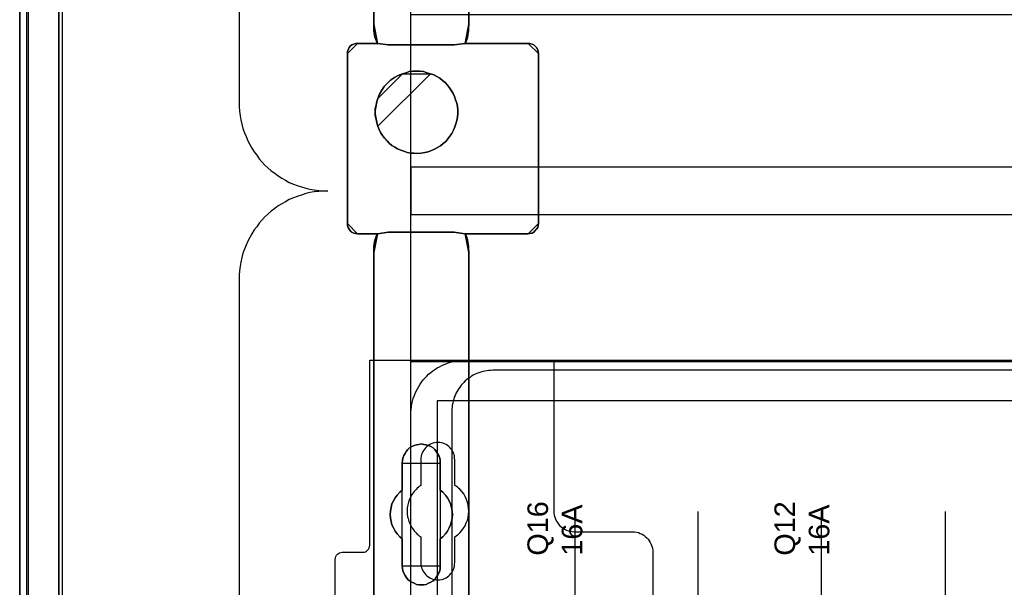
# Model space of a CAD drawing. Extents: x -631805 to -376315, y -40155 to 84873.
# Tile 11 of 256: x -620113 to -618678, y -34466 to -33639. Entities that reach past the tile are written whole.
import ezdxf

# ---------------------------------------------------------------- set-up
doc = ezdxf.new("R2010")
doc.units = 0
doc.header["$MEASUREMENT"] = 0
doc.layers.get('0').update_dxf_attribs({"color": 252})
for name, color, linetype in [('30', 7, 'Continuous'), ('5', 7, 'Continuous'), ('50', 7, 'Continuous')]:
    doc.layers.add(name, color=color, linetype=linetype)
doc.styles.get("Standard").update_dxf_attribs({"font": 'arial.ttf', "bigfont": 'BIGFONT.SHX'})

# ---------------------------------------------------------------- blocks, each defined once
blk = doc.blocks.new('*U1009')
at = {"layer": '5', "color": 7}
for points in [[(0, -20.806875), (0, -801.193125)], [(4.692335, -801.191648), (4.692335, -20.805704)], [(4.692335, -20.805704), (4.692335, -801.191648)], [(64.443293, -78.807593), (64.443293, -386.338651), (64.391735, -387.468902), (64.288619, -388.445028), (64.185504, -388.804654), (64.082388, -389.061529), (63.979273, -389.267029), (63.876157, -389.369779), (73.104995, -389.369779), (73.362784, -389.369779), (73.67213, -389.472529), (73.929919, -389.575279), (74.13615, -389.78078), (74.342381, -389.98628), (74.497054, -390.29453), (74.548612, -390.551405), (74.60017, -390.859656), (74.60017, -415.622431), (74.548612, -415.879306), (74.497054, -416.187556), (74.342381, -416.444431), (74.13615, -416.649932), (73.929919, -416.855432), (73.67213, -417.009557), (73.362784, -417.060932), (73.104995, -417.112307), (63.876157, -417.112307), (63.979273, -417.163682), (64.082388, -417.369182), (64.185504, -417.626058), (64.288619, -418.037058), (64.391735, -418.961809), (64.443293, -420.09206), (64.443293, -743.189759)], [(50.625815, -498.747264), (50.625815, -420.09206), (50.625815, -418.961809), (50.780488, -418.037058), (50.883604, -417.626058), (50.986719, -417.369182), (51.089835, -417.163682), (51.19295, -417.112307), (48.254158, -417.112307), (47.944812, -417.060932), (47.687023, -417.009557), (47.429234, -416.855432), (47.171446, -416.649932), (47.016772, -416.444431), (46.862099, -416.187556), (46.758983, -415.879306), (46.758983, -415.622431), (46.758983, -390.859656), (46.758983, -390.551405), (46.862099, -390.29453), (47.016772, -389.98628), (47.171446, -389.78078), (47.429234, -389.575279), (47.687023, -389.472529), (47.944812, -389.369779), (48.254158, -389.369779), (51.19295, -389.369779), (51.089835, -389.267029), (50.986719, -389.061529), (50.883604, -388.804654), (50.780488, -388.445028), (50.625815, -387.468902), (50.625815, -386.338651), (50.625815, -323.250088)], [(50.626846, -323.25216), (50.626846, -386.341247), (50.626846, -387.471508), (50.781516, -388.447642), (50.88463, -388.80727), (50.987743, -389.064148), (51.090856, -389.26965), (51.19397, -389.372401), (52.689115, -389.577903), (62.330223, -389.577903), (63.876925, -389.372401), (63.980038, -389.26965), (64.083152, -389.064148), (64.186265, -388.80727), (64.289378, -388.447642), (64.392492, -387.471508), (64.444049, -386.341247), (64.444049, -78.807635)], [(64.444049, -743.189733), (64.444049, -420.09035), (64.392492, -418.960093), (64.289378, -418.035337), (64.186265, -417.624335), (64.083152, -417.367458), (63.980038, -417.161957), (63.876925, -417.110582), (62.330223, -416.853705), (62.330223, -416.853705), (52.689115, -416.853705), (51.19397, -417.110582), (51.090856, -417.161957), (50.987743, -417.367458), (50.88463, -417.624335), (50.781516, -418.035337), (50.626846, -418.960093), (50.626846, -420.09035), (50.626846, -498.745964), (50.626846, -523.251991), (50.626846, -648.761896)]]:
    blk.add_lwpolyline(points, dxfattribs=at)
at = {"layer": '5', "color": 59}
for points in [[(4.692335, -12.740183), (4.692335, -801.190946), (4.692335, -12.740183)], [(-1, -20.806406), (-1, -801.190946), (-1, -20.806406)]]:
    blk.add_lwpolyline(points, close=True, dxfattribs=at)
at = {"layer": '5', "color": 7}
for points in [[(64.441398, -386.34188), (64.441398, -78.808532), (64.441398, -386.34188)], [(50.626846, -323.250036), (50.626846, -386.34188), (50.626846, -323.250036)], [(50.626846, -386.339232), (50.626846, -387.469852), (50.78157, -388.446296), (50.884719, -388.806038), (50.987869, -389.062997), (51.091018, -389.268564), (51.194168, -389.371348), (50.626846, -386.339232)], [(50.626846, -386.339232), (50.626846, -386.339232), (50.626846, -386.339232)], [(50.626846, -386.339232), (50.626846, -387.469852), (50.78157, -388.446296), (50.884719, -388.806038), (50.987869, -389.062997), (51.091018, -389.268564), (51.194168, -389.371348), (50.626846, -386.339232)], [(50.626846, -386.339232), (50.626846, -387.469852), (50.78157, -388.446296), (50.884719, -388.806038), (50.987869, -389.062997), (51.091018, -389.268564), (51.194168, -389.371348), (50.626846, -386.339232)], [(50.626846, -386.339232), (50.626846, -387.469852), (50.78157, -388.446296), (50.884719, -388.806038), (50.987869, -389.062997), (51.091018, -389.268564), (51.194168, -389.371348), (50.626846, -386.339232)], [(50.626846, -386.339232), (50.626846, -387.469852), (50.78157, -388.446296), (50.884719, -388.806038), (50.987869, -389.062997), (51.091018, -389.268564), (51.194168, -389.371348), (50.626846, -386.339232)], [(50.626846, -386.339232), (50.626846, -387.469852), (50.78157, -388.446296), (50.884719, -388.806038), (50.987869, -389.062997), (51.091018, -389.268564), (51.194168, -389.371348), (50.626846, -386.339232)], [(50.626846, -386.339232), (50.626846, -387.469852), (50.78157, -388.446296), (50.884719, -388.806038), (50.987869, -389.062997), (51.091018, -389.268564), (51.194168, -389.371348), (50.626846, -386.339232)], [(50.626846, -386.339232), (50.626846, -387.469852), (50.78157, -388.446296), (50.884719, -388.806038), (50.987869, -389.062997), (51.091018, -389.268564), (51.194168, -389.371348), (50.626846, -386.339232)], [(50.626846, -386.339232), (50.626846, -387.469852), (50.78157, -388.446296), (50.884719, -388.806038), (50.987869, -389.062997), (51.091018, -389.268564), (51.194168, -389.371348), (50.626846, -386.339232)], [(50.626846, -386.339232), (50.626846, -387.469852), (50.78157, -388.446296), (50.884719, -388.806038), (50.987869, -389.062997), (51.091018, -389.268564), (51.194168, -389.371348), (50.626846, -386.339232)], [(50.626846, -386.339232), (50.626846, -387.469852), (50.78157, -388.446296), (50.884719, -388.806038), (50.987869, -389.062997), (51.091018, -389.268564), (51.194168, -389.371348), (50.626846, -386.339232)], [(50.626846, -386.339232), (50.626846, -387.469852), (50.78157, -388.446296), (50.884719, -388.806038), (50.987869, -389.062997), (51.091018, -389.268564), (51.194168, -389.371348), (50.626846, -386.339232)], [(50.626846, -386.339232), (50.626846, -387.469852), (50.78157, -388.446296), (50.884719, -388.806038), (50.987869, -389.062997), (51.091018, -389.268564), (51.194168, -389.371348), (50.626846, -386.339232)], [(50.626846, -386.339232), (50.626846, -387.469852), (50.78157, -388.446296), (50.884719, -388.806038), (50.987869, -389.062997), (51.091018, -389.268564), (51.194168, -389.371348), (50.626846, -386.339232)], [(50.626846, -386.339232), (50.626846, -387.469852), (50.78157, -388.446296), (50.884719, -388.806038), (50.987869, -389.062997), (51.091018, -389.268564), (51.194168, -389.371348), (50.626846, -386.339232)], [(50.626846, -386.339232), (50.626846, -387.469852), (50.78157, -388.446296), (50.884719, -388.806038), (50.987869, -389.062997), (51.091018, -389.268564), (51.194168, -389.371348), (50.626846, -386.339232)], [(50.626846, -386.339232), (50.626846, -387.469852), (50.78157, -388.446296), (50.884719, -388.806038), (50.987869, -389.062997), (51.091018, -389.268564), (51.194168, -389.371348), (50.626846, -386.339232)], [(50.626846, -386.339232), (50.626846, -387.469852), (50.78157, -388.446296), (50.884719, -388.806038), (50.987869, -389.062997), (51.091018, -389.268564), (51.194168, -389.371348), (50.626846, -386.339232)], [(50.626846, -386.339232), (50.626846, -387.469852), (50.78157, -388.446296), (50.884719, -388.806038), (50.987869, -389.062997), (51.091018, -389.268564), (51.194168, -389.371348), (50.626846, -386.339232)], [(50.626846, -386.339232), (50.626846, -387.469852), (50.78157, -388.446296), (50.884719, -388.806038), (50.987869, -389.062997), (51.091018, -389.268564), (51.194168, -389.371348), (50.626846, -386.339232)], [(50.626846, -386.339232), (50.626846, -387.469852), (50.78157, -388.446296), (50.884719, -388.806038), (50.987869, -389.062997), (51.091018, -389.268564), (51.194168, -389.371348), (50.626846, -386.339232)], [(63.874076, -389.371348), (63.977707, -389.268564), (64.081339, -389.062997), (64.18497, -388.806038), (64.288601, -388.446296), (64.392233, -387.469852), (64.444049, -386.339232), (63.874076, -389.371348)], [(63.874076, -389.371348), (63.977707, -389.268564), (64.081339, -389.062997), (64.18497, -388.806038), (64.288601, -388.446296), (64.392233, -387.469852), (64.444049, -386.339232), (63.874076, -389.371348)], [(63.874076, -389.371348), (63.977707, -389.268564), (64.081339, -389.062997), (64.18497, -388.806038), (64.288601, -388.446296), (64.392233, -387.469852), (64.444049, -386.339232), (63.874076, -389.371348)], [(63.874076, -389.371348), (63.977707, -389.268564), (64.081339, -389.062997), (64.18497, -388.806038), (64.288601, -388.446296), (64.392233, -387.469852), (64.444049, -386.339232), (63.874076, -389.371348)], [(63.874076, -389.371348), (63.977707, -389.268564), (64.081339, -389.062997), (64.18497, -388.806038), (64.288601, -388.446296), (64.392233, -387.469852), (64.444049, -386.339232), (63.874076, -389.371348)], [(63.874076, -389.371348), (63.977707, -389.268564), (64.081339, -389.062997), (64.18497, -388.806038), (64.288601, -388.446296), (64.392233, -387.469852), (64.444049, -386.339232), (63.874076, -389.371348)], [(63.874076, -389.371348), (63.977707, -389.268564), (64.081339, -389.062997), (64.18497, -388.806038), (64.288601, -388.446296), (64.392233, -387.469852), (64.444049, -386.339232), (63.874076, -389.371348)], [(63.874076, -389.371348), (63.977707, -389.268564), (64.081339, -389.062997), (64.18497, -388.806038), (64.288601, -388.446296), (64.392233, -387.469852), (64.444049, -386.339232), (63.874076, -389.371348)], [(63.874076, -389.371348), (63.977707, -389.268564), (64.081339, -389.062997), (64.18497, -388.806038), (64.288601, -388.446296), (64.392233, -387.469852), (64.444049, -386.339232), (63.874076, -389.371348)], [(63.874076, -389.371348), (63.977707, -389.268564), (64.081339, -389.062997), (64.18497, -388.806038), (64.288601, -388.446296), (64.392233, -387.469852), (64.444049, -386.339232), (63.874076, -389.371348)], [(63.874076, -389.371348), (63.977707, -389.268564), (64.081339, -389.062997), (64.18497, -388.806038), (64.288601, -388.446296), (64.392233, -387.469852), (64.444049, -386.339232), (63.874076, -389.371348)], [(63.874076, -389.371348), (63.977707, -389.268564), (64.081339, -389.062997), (64.18497, -388.806038), (64.288601, -388.446296), (64.392233, -387.469852), (64.444049, -386.339232), (63.874076, -389.371348)], [(63.874076, -389.371348), (63.977707, -389.268564), (64.081339, -389.062997), (64.18497, -388.806038), (64.288601, -388.446296), (64.392233, -387.469852), (64.444049, -386.339232), (63.874076, -389.371348)], [(63.874076, -389.371348), (63.977707, -389.268564), (64.081339, -389.062997), (64.18497, -388.806038), (64.288601, -388.446296), (64.392233, -387.469852), (64.444049, -386.339232), (63.874076, -389.371348)], [(63.874076, -389.371348), (63.977707, -389.268564), (64.081339, -389.062997), (64.18497, -388.806038), (64.288601, -388.446296), (64.392233, -387.469852), (64.444049, -386.339232), (63.874076, -389.371348)], [(63.874076, -389.371348), (63.977707, -389.268564), (64.081339, -389.062997), (64.18497, -388.806038), (64.288601, -388.446296), (64.392233, -387.469852), (64.444049, -386.339232), (63.874076, -389.371348)], [(63.874076, -389.371348), (63.977707, -389.268564), (64.081339, -389.062997), (64.18497, -388.806038), (64.288601, -388.446296), (64.392233, -387.469852), (64.444049, -386.339232), (63.874076, -389.371348)], [(63.874076, -389.371348), (63.977707, -389.268564), (64.081339, -389.062997), (64.18497, -388.806038), (64.288601, -388.446296), (64.392233, -387.469852), (64.444049, -386.339232), (63.874076, -389.371348)], [(63.874076, -389.371348), (63.977707, -389.268564), (64.081339, -389.062997), (64.18497, -388.806038), (64.288601, -388.446296), (64.392233, -387.469852), (64.444049, -386.339232), (63.874076, -389.371348)], [(63.874076, -389.371348), (63.977707, -389.268564), (64.081339, -389.062997), (64.18497, -388.806038), (64.288601, -388.446296), (64.392233, -387.469852), (64.444049, -386.339232), (63.874076, -389.371348)], [(63.874076, -389.371348), (63.977707, -389.268564), (64.081339, -389.062997), (64.18497, -388.806038), (64.288601, -388.446296), (64.392233, -387.469852), (64.444049, -386.339232), (63.874076, -389.371348)], [(64.441398, -386.339232), (64.441398, -386.339232), (64.441398, -386.339232)], [(48.256819, -389.3687), (47.946922, -389.3687), (47.688675, -389.471703), (47.430427, -389.574707), (47.17218, -389.780713), (47.017231, -389.98672), (46.862283, -390.29573), (46.758983, -390.553239), (46.758983, -390.862249), (48.256819, -389.3687)], [(73.104995, -389.3687), (63.876157, -389.3687), (62.329425, -389.574215), (52.688125, -389.574215), (51.19295, -389.3687), (48.254158, -389.3687), (47.944812, -389.3687), (47.687023, -389.471457), (47.429234, -389.574215), (47.171446, -389.77973), (47.016772, -389.985245), (46.862099, -390.293517), (46.758983, -390.550411), (46.758983, -390.858683), (46.758983, -415.623239), (46.758983, -415.880132), (46.862099, -416.188405), (47.016772, -416.445299), (47.171446, -416.650814), (47.429234, -416.856329), (47.687023, -417.010465), (47.944812, -417.061844), (48.254158, -417.113222), (51.19295, -417.113222), (52.688125, -416.856329), (62.329425, -416.856329), (63.876157, -417.113222), (73.104995, -417.113222), (73.362784, -417.061844), (73.67213, -417.010465), (73.929919, -416.856329), (74.13615, -416.650814), (74.342381, -416.445299), (74.497054, -416.188405), (74.548612, -415.880132), (74.60017, -415.623239), (74.60017, -390.858683), (74.548612, -390.550411), (74.497054, -390.293517), (74.342381, -389.985245), (74.13615, -389.77973), (73.929919, -389.574215), (73.67213, -389.471457), (73.362784, -389.3687), (73.104995, -389.3687)], [(48.254168, -389.3687), (51.194168, -389.3687), (48.254168, -389.3687)], [(51.191517, -389.3687), (51.191517, -389.3687), (51.191517, -389.3687)], [(52.689352, -389.577903), (51.191517, -389.3687), (52.689352, -389.577903)], [(62.331172, -389.575254), (52.686701, -389.575254), (62.331172, -389.575254)], [(63.876727, -389.3687), (62.328521, -389.577903), (63.876727, -389.3687)], [(73.104985, -389.3687), (63.874076, -389.3687), (73.104985, -389.3687)], [(63.874076, -389.3687), (63.874076, -389.3687), (63.874076, -389.3687)], [(74.60017, -390.862249), (74.54852, -390.553239), (74.496871, -390.29573), (74.341922, -389.98672), (74.135324, -389.780713), (73.928726, -389.574707), (73.670479, -389.471703), (73.360582, -389.3687), (73.102334, -389.3687), (74.60017, -390.862249)], [(46.758983, -390.8596), (46.758983, -415.62497), (46.758983, -390.8596)], [(74.597519, -390.8596), (74.597519, -415.62497), (74.597519, -390.8596)], [(58.875017, -393.787973), (58.359374, -393.633824), (57.84373, -393.479675), (57.328086, -393.428293), (56.812442, -393.428293), (56.296799, -393.428293), (55.781155, -393.479675), (55.317076, -393.633824), (54.801432, -393.787973), (54.18266, -394.044888), (53.615452, -394.353185), (53.048244, -394.712866), (52.584164, -395.175312), (52.120085, -395.637759), (51.759134, -396.202971), (51.449748, -396.768183), (51.191926, -397.384778), (51.037233, -397.847225), (50.934104, -398.361054), (50.830976, -398.874884), (50.830976, -399.388713), (50.830976, -399.902542), (50.934104, -400.416372), (51.037233, -400.930201), (51.191926, -401.44403), (51.398184, -401.906477), (51.604441, -402.368923), (51.862263, -402.779986), (52.171649, -403.19105), (52.5326, -403.55073), (52.841986, -403.910411), (53.254501, -404.218709), (53.667016, -404.475623), (54.079531, -404.732538), (54.54361, -404.93807), (55.00769, -405.092218), (55.471769, -405.246367), (55.987413, -405.349133), (56.503056, -405.349133), (57.0187, -405.400516), (57.534344, -405.349133), (58.049987, -405.246367), (58.514067, -405.143601), (59.02971, -404.989453), (59.442225, -404.783921), (59.906305, -404.527006), (60.31882, -404.270092), (60.731334, -403.961794), (61.092285, -403.653496), (61.401671, -403.293816), (61.711057, -402.882752), (61.968879, -402.471689), (62.226701, -402.009242), (62.432959, -401.546796), (62.587652, -401.08435), (62.69078, -400.621903), (62.793909, -400.108074), (62.845474, -399.594245), (62.845474, -399.080415), (62.793909, -398.566586), (62.69078, -398.052757), (62.536087, -397.59031), (62.381394, -397.127864), (62.175137, -396.665417), (61.917315, -396.254354), (61.659493, -395.84329), (61.350107, -395.432227), (60.989156, -395.072546), (60.628206, -394.764249), (60.215691, -394.455951), (59.803176, -394.199037), (59.339097, -393.942122), (58.875017, -393.787973)], [(58.875017, -393.787973), (58.359374, -393.633824), (57.84373, -393.479675), (57.328086, -393.428293), (56.812442, -393.428293), (56.296799, -393.428293), (55.781155, -393.479675), (55.317076, -393.633824), (54.801432, -393.787973), (54.18266, -394.044888), (53.615452, -394.353185), (53.048244, -394.712866), (52.584164, -395.175312), (52.120085, -395.637759), (51.759134, -396.202971), (51.449748, -396.768183), (51.191926, -397.384778), (51.037233, -397.847225), (50.934104, -398.361054), (50.830976, -398.874884), (50.830976, -399.388713), (50.830976, -399.902542), (50.934104, -400.416372), (51.037233, -400.930201), (51.191926, -401.44403), (51.398184, -401.906477), (51.604441, -402.368923), (51.862263, -402.779986), (52.171649, -403.19105), (52.5326, -403.55073), (52.841986, -403.910411), (53.254501, -404.218709), (53.667016, -404.475623), (54.079531, -404.732538), (54.54361, -404.93807), (55.00769, -405.092218), (55.471769, -405.246367), (55.987413, -405.349133), (56.503056, -405.349133), (57.0187, -405.400516), (57.534344, -405.349133), (58.049987, -405.246367), (58.514067, -405.143601), (59.02971, -404.989453), (59.442225, -404.783921), (59.906305, -404.527006), (60.31882, -404.270092), (60.731334, -403.961794), (61.092285, -403.653496), (61.401671, -403.293816), (61.711057, -402.882752), (61.968879, -402.471689), (62.226701, -402.009242), (62.432959, -401.546796), (62.587652, -401.08435), (62.69078, -400.621903), (62.793909, -400.108074), (62.845474, -399.594245), (62.845474, -399.080415), (62.793909, -398.566586), (62.69078, -398.052757), (62.536087, -397.59031), (62.381394, -397.127864), (62.175137, -396.665417), (61.917315, -396.254354), (61.659493, -395.84329), (61.350107, -395.432227), (60.989156, -395.072546), (60.628206, -394.764249), (60.215691, -394.455951), (59.803176, -394.199037), (59.339097, -393.942122), (58.875017, -393.787973)], [(58.875017, -393.787973), (59.339097, -393.942122), (59.803176, -394.199037), (60.215691, -394.455951), (60.628206, -394.764249), (60.989156, -395.072546), (61.350107, -395.432227), (61.659493, -395.84329), (61.917315, -396.254354), (62.175137, -396.665417), (62.381394, -397.127864), (62.536087, -397.59031), (62.69078, -398.052757), (62.793909, -398.566586), (62.845474, -399.080415), (62.845474, -399.594245), (62.793909, -400.108074), (62.69078, -400.621903), (62.587652, -401.08435), (62.432959, -401.546796), (62.226701, -402.009242), (61.968879, -402.471689), (61.711057, -402.882752), (61.401671, -403.293816), (61.092285, -403.653496), (60.731334, -403.961794), (60.31882, -404.270092), (59.906305, -404.527006), (59.442225, -404.783921), (59.02971, -404.989453), (58.514067, -405.143601), (58.049987, -405.246367), (57.534344, -405.349133), (57.0187, -405.400516), (56.503056, -405.349133), (55.987413, -405.349133), (55.471769, -405.246367), (55.00769, -405.092218), (54.54361, -404.93807), (54.079531, -404.732538), (53.667016, -404.475623), (53.254501, -404.218709), (52.841986, -403.910411), (52.5326, -403.55073), (52.171649, -403.19105), (51.862263, -402.779986), (51.604441, -402.368923), (51.398184, -401.906477), (51.191926, -401.44403), (51.037233, -400.930201), (50.934104, -400.416372), (50.830976, -399.902542), (50.830976, -399.388713), (50.830976, -398.874884), (50.934104, -398.361054), (51.037233, -397.847225), (51.191926, -397.384778), (51.449748, -396.768183), (51.759134, -396.202971), (52.120085, -395.637759), (52.584164, -395.175312), (53.048244, -394.712866), (53.615452, -394.353185), (54.18266, -394.044888), (54.801432, -393.787973), (55.317076, -393.633824), (55.781155, -393.479675), (56.296799, -393.428293), (56.812442, -393.428293), (57.328086, -393.428293), (57.84373, -393.479675), (58.359374, -393.633824), (58.875017, -393.787973)], [(51.191517, -401.444189), (51.397781, -401.906617), (51.604046, -402.369045), (51.861877, -402.780092), (52.171274, -403.191139), (52.532237, -403.550805), (52.841634, -403.910471), (53.254164, -404.218756), (53.666693, -404.47566), (54.079223, -404.732565), (54.543318, -404.938088), (55.007414, -405.092231), (55.47151, -405.246373), (55.987172, -405.349135), (56.502833, -405.349135), (57.018495, -405.400516), (57.534157, -405.349135), (58.049819, -405.246373), (58.513914, -405.143612), (59.029576, -404.989469), (59.442106, -404.783946), (59.906201, -404.527041), (60.318731, -404.270137), (60.73126, -403.961852), (61.092223, -403.653566), (61.40162, -403.2939), (61.711018, -402.882853), (61.968848, -402.471806), (62.226679, -402.009379), (62.432944, -401.546951), (62.587643, -401.084523), (62.690775, -400.622095), (62.793907, -400.108286), (62.845474, -399.594478), (62.845474, -399.080669), (62.793907, -398.56686), (62.690775, -398.053051), (62.536076, -397.590624), (62.381378, -397.128196), (62.175113, -396.665768), (61.917282, -396.254721), (61.659451, -395.843674), (61.350054, -395.432627), (60.989091, -395.072961), (60.628128, -394.764676), (60.215598, -394.45639), (59.803069, -394.199486), (59.338973, -393.942582), (58.874878, -393.788439), (51.191517, -401.444189)], [(54.80488, -393.788439), (54.185446, -394.045497), (53.617632, -394.353967), (53.049818, -394.713849), (52.585242, -395.176554), (52.120667, -395.639259), (51.759331, -396.204788), (51.449614, -396.770316), (51.191517, -397.387256), (54.80488, -393.788439)], [(58.876872, -393.791087), (58.361094, -393.635604), (57.845317, -393.48012), (57.329539, -393.428293), (56.813761, -393.428293), (56.297984, -393.428293), (55.782206, -393.48012), (55.318006, -393.635604), (54.802229, -393.791087), (58.876872, -393.791087)], [(51.194168, -397.384608), (51.038514, -397.847217), (50.934745, -398.361227), (50.830976, -398.875237), (50.830976, -399.389247), (51.194168, -397.384608)], [(50.830976, -399.386599), (50.830976, -399.900999), (50.934745, -400.4154), (51.038514, -400.9298), (51.194168, -401.444201), (50.830976, -399.386599)], [(46.758983, -415.622322), (46.758983, -415.879373), (46.862283, -416.187836), (47.017231, -416.444888), (47.17218, -416.650529), (47.430427, -416.85617), (47.688675, -417.010402), (47.946922, -417.061812), (48.256819, -417.113222), (46.758983, -415.622322)], [(73.102334, -417.113222), (73.360582, -417.061812), (73.670479, -417.010402), (73.928726, -416.85617), (74.135324, -416.650529), (74.341922, -416.444888), (74.496871, -416.187836), (74.54852, -415.879373), (74.60017, -415.622322), (73.102334, -417.113222)], [(48.254168, -417.110574), (51.194168, -417.110574), (48.254168, -417.110574)], [(51.194168, -417.110574), (51.091018, -417.16203), (50.987869, -417.367854), (50.884719, -417.625134), (50.78157, -418.036783), (50.626846, -418.962991), (50.626846, -420.095024), (51.194168, -417.110574)], [(51.194168, -417.110574), (51.091018, -417.16203), (50.987869, -417.367854), (50.884719, -417.625134), (50.78157, -418.036783), (50.626846, -418.962991), (50.626846, -420.095024), (51.194168, -417.110574)], [(51.194168, -417.110574), (51.091018, -417.16203), (50.987869, -417.367854), (50.884719, -417.625134), (50.78157, -418.036783), (50.626846, -418.962991), (50.626846, -420.095024), (51.194168, -417.110574)], [(51.194168, -417.110574), (51.091018, -417.16203), (50.987869, -417.367854), (50.884719, -417.625134), (50.78157, -418.036783), (50.626846, -418.962991), (50.626846, -420.095024), (51.194168, -417.110574)], [(51.194168, -417.110574), (51.091018, -417.16203), (50.987869, -417.367854), (50.884719, -417.625134), (50.78157, -418.036783), (50.626846, -418.962991), (50.626846, -420.095024), (51.194168, -417.110574)], [(51.194168, -417.110574), (51.091018, -417.16203), (50.987869, -417.367854), (50.884719, -417.625134), (50.78157, -418.036783), (50.626846, -418.962991), (50.626846, -420.095024), (51.194168, -417.110574)], [(51.194168, -417.110574), (51.091018, -417.16203), (50.987869, -417.367854), (50.884719, -417.625134), (50.78157, -418.036783), (50.626846, -418.962991), (50.626846, -420.095024), (51.194168, -417.110574)], [(51.194168, -417.110574), (51.091018, -417.16203), (50.987869, -417.367854), (50.884719, -417.625134), (50.78157, -418.036783), (50.626846, -418.962991), (50.626846, -420.095024), (51.194168, -417.110574)], [(51.194168, -417.110574), (51.091018, -417.16203), (50.987869, -417.367854), (50.884719, -417.625134), (50.78157, -418.036783), (50.626846, -418.962991), (50.626846, -420.095024), (51.194168, -417.110574)], [(51.194168, -417.110574), (51.091018, -417.16203), (50.987869, -417.367854), (50.884719, -417.625134), (50.78157, -418.036783), (50.626846, -418.962991), (50.626846, -420.095024), (51.194168, -417.110574)], [(51.194168, -417.110574), (51.091018, -417.16203), (50.987869, -417.367854), (50.884719, -417.625134), (50.78157, -418.036783), (50.626846, -418.962991), (50.626846, -420.095024), (51.194168, -417.110574)], [(51.194168, -417.110574), (51.091018, -417.16203), (50.987869, -417.367854), (50.884719, -417.625134), (50.78157, -418.036783), (50.626846, -418.962991), (50.626846, -420.095024), (51.194168, -417.110574)], [(51.194168, -417.110574), (51.091018, -417.16203), (50.987869, -417.367854), (50.884719, -417.625134), (50.78157, -418.036783), (50.626846, -418.962991), (50.626846, -420.095024), (51.194168, -417.110574)], [(51.194168, -417.110574), (51.091018, -417.16203), (50.987869, -417.367854), (50.884719, -417.625134), (50.78157, -418.036783), (50.626846, -418.962991), (50.626846, -420.095024), (51.194168, -417.110574)], [(51.194168, -417.110574), (51.091018, -417.16203), (50.987869, -417.367854), (50.884719, -417.625134), (50.78157, -418.036783), (50.626846, -418.962991), (50.626846, -420.095024), (51.194168, -417.110574)], [(51.194168, -417.110574), (51.091018, -417.16203), (50.987869, -417.367854), (50.884719, -417.625134), (50.78157, -418.036783), (50.626846, -418.962991), (50.626846, -420.095024), (51.194168, -417.110574)], [(51.194168, -417.110574), (51.091018, -417.16203), (50.987869, -417.367854), (50.884719, -417.625134), (50.78157, -418.036783), (50.626846, -418.962991), (50.626846, -420.095024), (51.194168, -417.110574)], [(51.194168, -417.110574), (51.091018, -417.16203), (50.987869, -417.367854), (50.884719, -417.625134), (50.78157, -418.036783), (50.626846, -418.962991), (50.626846, -420.095024), (51.194168, -417.110574)], [(51.194168, -417.110574), (51.091018, -417.16203), (50.987869, -417.367854), (50.884719, -417.625134), (50.78157, -418.036783), (50.626846, -418.962991), (50.626846, -420.095024), (51.194168, -417.110574)], [(51.194168, -417.110574), (51.091018, -417.16203), (50.987869, -417.367854), (50.884719, -417.625134), (50.78157, -418.036783), (50.626846, -418.962991), (50.626846, -420.095024), (51.194168, -417.110574)], [(51.194168, -417.110574), (51.091018, -417.16203), (50.987869, -417.367854), (50.884719, -417.625134), (50.78157, -418.036783), (50.626846, -418.962991), (50.626846, -420.095024), (51.194168, -417.110574)], [(52.689352, -416.853705), (51.191517, -417.113222), (52.689352, -416.853705)], [(51.191517, -417.110574), (51.191517, -417.110574), (51.191517, -417.110574)], [(62.331172, -416.853705), (52.686701, -416.853705), (62.331172, -416.853705)], [(63.876727, -417.113222), (62.328521, -416.853705), (63.876727, -417.113222)], [(63.874076, -417.110574), (73.104985, -417.110574), (63.874076, -417.110574)], [(64.444049, -420.095024), (64.392233, -418.962991), (64.288601, -418.036783), (64.18497, -417.625134), (64.081339, -417.367854), (63.977707, -417.16203), (63.874076, -417.110574), (64.444049, -420.095024)], [(63.874076, -417.110574), (63.874076, -417.110574), (63.874076, -417.110574)], [(64.444049, -420.095024), (64.392233, -418.962991), (64.288601, -418.036783), (64.18497, -417.625134), (64.081339, -417.367854), (63.977707, -417.16203), (63.874076, -417.110574), (64.444049, -420.095024)], [(64.444049, -420.095024), (64.392233, -418.962991), (64.288601, -418.036783), (64.18497, -417.625134), (64.081339, -417.367854), (63.977707, -417.16203), (63.874076, -417.110574), (64.444049, -420.095024)], [(64.444049, -420.095024), (64.392233, -418.962991), (64.288601, -418.036783), (64.18497, -417.625134), (64.081339, -417.367854), (63.977707, -417.16203), (63.874076, -417.110574), (64.444049, -420.095024)], [(64.444049, -420.095024), (64.392233, -418.962991), (64.288601, -418.036783), (64.18497, -417.625134), (64.081339, -417.367854), (63.977707, -417.16203), (63.874076, -417.110574), (64.444049, -420.095024)], [(64.444049, -420.095024), (64.392233, -418.962991), (64.288601, -418.036783), (64.18497, -417.625134), (64.081339, -417.367854), (63.977707, -417.16203), (63.874076, -417.110574), (64.444049, -420.095024)], [(64.444049, -420.095024), (64.392233, -418.962991), (64.288601, -418.036783), (64.18497, -417.625134), (64.081339, -417.367854), (63.977707, -417.16203), (63.874076, -417.110574), (64.444049, -420.095024)], [(64.444049, -420.095024), (64.392233, -418.962991), (64.288601, -418.036783), (64.18497, -417.625134), (64.081339, -417.367854), (63.977707, -417.16203), (63.874076, -417.110574), (64.444049, -420.095024)], [(64.444049, -420.095024), (64.392233, -418.962991), (64.288601, -418.036783), (64.18497, -417.625134), (64.081339, -417.367854), (63.977707, -417.16203), (63.874076, -417.110574), (64.444049, -420.095024)], [(64.444049, -420.095024), (64.392233, -418.962991), (64.288601, -418.036783), (64.18497, -417.625134), (64.081339, -417.367854), (63.977707, -417.16203), (63.874076, -417.110574), (64.444049, -420.095024)], [(64.444049, -420.095024), (64.392233, -418.962991), (64.288601, -418.036783), (64.18497, -417.625134), (64.081339, -417.367854), (63.977707, -417.16203), (63.874076, -417.110574), (64.444049, -420.095024)], [(64.444049, -420.095024), (64.392233, -418.962991), (64.288601, -418.036783), (64.18497, -417.625134), (64.081339, -417.367854), (63.977707, -417.16203), (63.874076, -417.110574), (64.444049, -420.095024)], [(64.444049, -420.095024), (64.392233, -418.962991), (64.288601, -418.036783), (64.18497, -417.625134), (64.081339, -417.367854), (63.977707, -417.16203), (63.874076, -417.110574), (64.444049, -420.095024)], [(64.444049, -420.095024), (64.392233, -418.962991), (64.288601, -418.036783), (64.18497, -417.625134), (64.081339, -417.367854), (63.977707, -417.16203), (63.874076, -417.110574), (64.444049, -420.095024)], [(64.444049, -420.095024), (64.392233, -418.962991), (64.288601, -418.036783), (64.18497, -417.625134), (64.081339, -417.367854), (63.977707, -417.16203), (63.874076, -417.110574), (64.444049, -420.095024)], [(64.444049, -420.095024), (64.392233, -418.962991), (64.288601, -418.036783), (64.18497, -417.625134), (64.081339, -417.367854), (63.977707, -417.16203), (63.874076, -417.110574), (64.444049, -420.095024)], [(64.444049, -420.095024), (64.392233, -418.962991), (64.288601, -418.036783), (64.18497, -417.625134), (64.081339, -417.367854), (63.977707, -417.16203), (63.874076, -417.110574), (64.444049, -420.095024)], [(64.444049, -420.095024), (64.392233, -418.962991), (64.288601, -418.036783), (64.18497, -417.625134), (64.081339, -417.367854), (63.977707, -417.16203), (63.874076, -417.110574), (64.444049, -420.095024)], [(64.444049, -420.095024), (64.392233, -418.962991), (64.288601, -418.036783), (64.18497, -417.625134), (64.081339, -417.367854), (63.977707, -417.16203), (63.874076, -417.110574), (64.444049, -420.095024)], [(64.444049, -420.095024), (64.392233, -418.962991), (64.288601, -418.036783), (64.18497, -417.625134), (64.081339, -417.367854), (63.977707, -417.16203), (63.874076, -417.110574), (64.444049, -420.095024)], [(64.444049, -420.095024), (64.392233, -418.962991), (64.288601, -418.036783), (64.18497, -417.625134), (64.081339, -417.367854), (63.977707, -417.16203), (63.874076, -417.110574), (64.444049, -420.095024)], [(50.626846, -420.092375), (50.626846, -420.092375), (50.626846, -420.092375)], [(50.626846, -420.092375), (50.626846, -498.747316), (50.626846, -420.092375)], [(64.441398, -743.18882), (64.441398, -420.092375), (64.441398, -743.18882)], [(64.441398, -420.092375), (64.441398, -420.092375), (64.441398, -420.092375)], [(56.14293, -448.090654), (56.503953, -447.936505), (56.813401, -447.833739), (57.174424, -447.782356), (57.535447, -447.730973), (57.89647, -447.782356), (58.257493, -447.833739), (58.566941, -447.936505), (58.927964, -448.090654), (59.237413, -448.296187), (59.495286, -448.553103), (59.701585, -448.810018), (59.907884, -449.118317), (60.062608, -449.426616), (60.217332, -449.786298), (60.268907, -450.14598), (60.268907, -450.505662), (60.268907, -454.462163), (60.681505, -454.770462), (61.042528, -455.181527), (61.351976, -455.592592), (61.60985, -456.003657), (61.764574, -456.466105), (61.919298, -456.979937), (62.022447, -457.493768), (62.074022, -458.007599), (62.022447, -458.521431), (61.919298, -459.035262), (61.764574, -459.49771), (61.60985, -459.960158), (61.351976, -460.422606), (61.042528, -460.833672), (60.681505, -461.244737), (60.268907, -461.553035), (60.268907, -465.509537), (60.268907, -465.869219), (60.217332, -466.2289), (60.062608, -466.537199), (59.907884, -466.896881), (59.701585, -467.153797), (59.495286, -467.462096), (59.237413, -467.667628), (58.927964, -467.873161), (58.566941, -468.02731), (58.257493, -468.18146), (57.89647, -468.232843), (57.535447, -468.232843), (57.174424, -468.232843), (56.813401, -468.18146), (56.503953, -468.02731), (56.14293, -467.873161), (55.833482, -467.667628), (55.575608, -467.462096), (55.317735, -467.153797), (55.163011, -466.896881), (55.008286, -466.537199), (54.853562, -466.2289), (54.801988, -465.869219), (54.750413, -465.509537), (54.750413, -461.553035), (54.38939, -461.244737), (54.028367, -460.833672), (53.718919, -460.422606), (53.461045, -459.960158), (53.254746, -459.49771), (53.151597, -459.035262), (53.048447, -458.521431), (52.996873, -458.007599), (53.048447, -457.493768), (53.151597, -456.979937), (53.254746, -456.466105), (53.461045, -456.003657), (53.718919, -455.592592), (54.028367, -455.181527), (54.38939, -454.770462), (54.750413, -454.462163), (54.750413, -450.505662), (54.801988, -450.14598), (54.853562, -449.786298), (55.008286, -449.426616), (55.163011, -449.118317), (55.317735, -448.810018), (55.575608, -448.553103), (55.833482, -448.296187), (56.14293, -448.090654)], [(58.927964, -448.090654), (58.566941, -447.936505), (58.257493, -447.833739), (57.89647, -447.782356), (57.535447, -447.730973), (57.174424, -447.782356), (56.813401, -447.833739), (56.503953, -447.936505), (56.14293, -448.090654), (55.833482, -448.296187), (55.575608, -448.553103), (55.317735, -448.810018), (55.163011, -449.118317), (55.008286, -449.426616), (54.853562, -449.786298), (54.801988, -450.14598), (54.750413, -450.505662), (54.750413, -454.462163), (54.38939, -454.770462), (54.028367, -455.181527), (53.718919, -455.592592), (53.461045, -456.003657), (53.254746, -456.466105), (53.151597, -456.979937), (53.048447, -457.493768), (52.996873, -458.007599), (53.048447, -458.521431), (53.151597, -459.035262), (53.254746, -459.49771), (53.461045, -459.960158), (53.718919, -460.422606), (54.028367, -460.833672), (54.38939, -461.244737), (54.750413, -461.553035), (54.750413, -465.509537), (54.801988, -465.869219), (54.853562, -466.2289), (55.008286, -466.537199), (55.163011, -466.896881), (55.317735, -467.153797), (55.575608, -467.462096), (55.833482, -467.667628), (56.14293, -467.873161), (56.503953, -468.02731), (56.813401, -468.18146), (57.174424, -468.232843), (57.535447, -468.232843), (57.89647, -468.232843), (58.257493, -468.18146), (58.566941, -468.02731), (58.927964, -467.873161), (59.237413, -467.667628), (59.495286, -467.462096), (59.701585, -467.153797), (59.907884, -466.896881), (60.062608, -466.537199), (60.217332, -466.2289), (60.268907, -465.869219), (60.268907, -465.509537), (60.268907, -461.553035), (60.681505, -461.244737), (61.042528, -460.833672), (61.351976, -460.422606), (61.60985, -459.960158), (61.764574, -459.49771), (61.919298, -459.035262), (62.022447, -458.521431), (62.074022, -458.007599), (62.022447, -457.493768), (61.919298, -456.979937), (61.764574, -456.466105), (61.60985, -456.003657), (61.351976, -455.592592), (61.042528, -455.181527), (60.681505, -454.770462), (60.268907, -454.462163), (60.268907, -450.505662), (60.268907, -450.14598), (60.217332, -449.786298), (60.062608, -449.426616), (59.907884, -449.118317), (59.701585, -448.810018), (59.495286, -448.553103), (59.237413, -448.296187), (58.927964, -448.090654)], [(58.927964, -448.090654), (58.566941, -447.936505), (58.257493, -447.833739), (57.89647, -447.782356), (57.535447, -447.730973), (57.174424, -447.782356), (56.813401, -447.833739), (56.503953, -447.936505), (56.14293, -448.090654), (55.833482, -448.296187), (55.575608, -448.553103), (55.317735, -448.810018), (55.163011, -449.118317), (55.008286, -449.426616), (54.853562, -449.786298), (54.801988, -450.14598), (54.750413, -450.505662), (54.750413, -454.462163), (54.38939, -454.770462), (54.028367, -455.181527), (53.718919, -455.592592), (53.461045, -456.003657), (53.254746, -456.466105), (53.151597, -456.979937), (53.048447, -457.493768), (52.996873, -458.007599), (53.048447, -458.521431), (53.151597, -459.035262), (53.254746, -459.49771), (53.461045, -459.960158), (53.718919, -460.422606), (54.028367, -460.833672), (54.38939, -461.244737), (54.750413, -461.553035), (54.750413, -465.509537), (54.801988, -465.869219), (54.853562, -466.2289), (55.008286, -466.537199), (55.163011, -466.896881), (55.317735, -467.153797), (55.575608, -467.462096), (55.833482, -467.667628), (56.14293, -467.873161), (56.503953, -468.02731), (56.813401, -468.18146), (57.174424, -468.232843), (57.535447, -468.232843), (57.89647, -468.232843), (58.257493, -468.18146), (58.566941, -468.02731), (58.927964, -467.873161), (59.237413, -467.667628), (59.495286, -467.462096), (59.701585, -467.153797), (59.907884, -466.896881), (60.062608, -466.537199), (60.217332, -466.2289), (60.268907, -465.869219), (60.268907, -465.509537), (60.268907, -461.553035), (60.681505, -461.244737), (61.042528, -460.833672), (61.351976, -460.422606), (61.60985, -459.960158), (61.764574, -459.49771), (61.919298, -459.035262), (62.022447, -458.521431), (62.074022, -458.007599), (62.022447, -457.493768), (61.919298, -456.979937), (61.764574, -456.466105), (61.60985, -456.003657), (61.351976, -455.592592), (61.042528, -455.181527), (60.681505, -454.770462), (60.268907, -454.462163), (60.268907, -450.505662), (60.268907, -450.14598), (60.217332, -449.786298), (60.062608, -449.426616), (59.907884, -449.118317), (59.701585, -448.810018), (59.495286, -448.553103), (59.237413, -448.296187), (58.927964, -448.090654)], [(60.268666, -450.508867), (60.268666, -450.14877), (60.217082, -449.788672), (60.062331, -449.428575), (59.90758, -449.11992), (59.701245, -448.811265), (59.49491, -448.554053), (59.236992, -448.29684), (58.927489, -448.09107), (58.566403, -447.936743), (58.256901, -447.833858), (57.895815, -447.782415), (57.534729, -447.730973), (57.173643, -447.782415), (56.812557, -447.833858), (56.503054, -447.936743), (56.141968, -448.09107), (55.832466, -448.29684), (55.574547, -448.554053), (55.316629, -448.811265), (55.161878, -449.11992), (55.007126, -449.428575), (54.852375, -449.788672), (54.800792, -450.14877), (54.749208, -450.508867), (60.268666, -450.508867)], [(54.749208, -450.506219), (54.749208, -454.462535), (54.749208, -450.506219)], [(60.266015, -454.462535), (60.266015, -450.506219), (60.266015, -454.462535)], [(54.751859, -454.459887), (54.390538, -454.768337), (54.029217, -455.179604), (53.719514, -455.590871), (53.461428, -456.002138), (53.254959, -456.464813), (53.151724, -456.978897), (53.04849, -457.492981), (52.996873, -458.007065), (53.04849, -458.521149), (53.151724, -459.035233), (53.254959, -459.497908), (53.461428, -459.960583), (53.719514, -460.423259), (54.029217, -460.834526), (54.390538, -461.245793), (54.751859, -461.554243), (54.751859, -454.459887)], [(60.266015, -461.554243), (60.679274, -461.245793), (61.040875, -460.834526), (61.350819, -460.423259), (61.609106, -459.960583), (61.764078, -459.497908), (61.91905, -459.035233), (62.022365, -458.521149), (62.074022, -458.007065), (62.022365, -457.492981), (61.91905, -456.978897), (61.764078, -456.464813), (61.609106, -456.002138), (61.350819, -455.590871), (61.040875, -455.179604), (60.679274, -454.768337), (60.266015, -454.459887), (60.266015, -461.554243)], [(54.749208, -461.551595), (54.749208, -465.507911), (54.749208, -461.551595)], [(60.266015, -465.507911), (60.266015, -461.551595), (60.266015, -465.507911)], [(54.749208, -465.507911), (54.800792, -465.867807), (54.852375, -466.227704), (55.007126, -466.536187), (55.161878, -466.896084), (55.316629, -467.153153), (55.574547, -467.461635), (55.832466, -467.667291), (56.141968, -467.872946), (56.503054, -468.027187), (56.812557, -468.181429), (57.173643, -468.232843), (57.534729, -468.232843), (57.895815, -468.232843), (58.256901, -468.181429), (58.566403, -468.027187), (58.927489, -467.872946), (59.236992, -467.667291), (59.49491, -467.461635), (59.701245, -467.153153), (59.90758, -466.896084), (60.062331, -466.536187), (60.217082, -466.227704), (60.268666, -465.867807), (60.268666, -465.507911), (54.749208, -465.507911)]]:
    blk.add_lwpolyline(points, close=True, dxfattribs=at)
at = {"layer": '50', "color": 7}
for points in [[(0.235942, -20.558787), (0.235942, -801.133213)], [(5.203985, -20.552831), (5.203985, -801.136518)], [(30.977363, -423.785117), (30.977363, -737.446126)], [(30.977363, -84.554755), (30.977363, -397.907699), (30.977363, -398.575172), (31.028712, -399.242645), (31.131411, -399.910118), (31.234111, -400.526247), (31.388159, -401.142376), (31.542208, -401.758505), (31.747606, -402.374634), (32.004354, -402.939419), (32.261102, -403.555548), (32.51785, -404.120333), (32.825948, -404.633774), (33.185395, -405.147215), (33.544842, -405.660656), (33.904289, -406.174096), (34.315086, -406.636193), (34.725883, -407.09829), (35.188029, -407.509043), (35.650175, -407.919795), (36.163671, -408.279204), (36.677167, -408.638612), (37.190663, -408.998021), (37.755508, -409.306086), (38.269004, -409.61415), (38.885199, -409.870871), (39.450045, -410.076247), (40.06624, -410.281623), (40.682435, -410.435655), (41.29863, -410.589688), (41.914825, -410.692376), (42.582369, -410.795064), (43.249914, -410.846408), (43.917459, -410.846408), (43.249914, -410.897752), (42.582369, -410.949096), (41.914825, -411.00044), (41.29863, -411.103129), (40.682435, -411.257161), (40.06624, -411.462537), (39.450045, -411.667913), (38.885199, -411.87329), (38.269004, -412.13001), (37.755508, -412.438075), (37.190663, -412.746139), (36.677167, -413.054204), (36.163671, -413.413612), (35.650175, -413.824365), (35.188029, -414.235118), (34.725883, -414.64587), (34.315086, -415.107967), (33.904289, -415.570064), (33.544842, -416.083505), (33.185395, -416.545601), (32.825948, -417.110386), (32.51785, -417.623827), (32.261102, -418.188612), (32.004354, -418.753397), (31.747606, -419.369526), (31.542208, -419.934311), (31.388159, -420.55044), (31.234111, -421.217913), (31.131411, -421.834042), (31.028712, -422.501515), (30.977363, -423.117644), (30.977363, -423.785117)], [(55.98194, -85.921426), (391.762235, -85.921426), (391.762235, -735.000783), (55.98194, -735.000783), (55.98194, -85.921426)], [(391.762235, -435.77199), (55.98194, -435.77199), (55.98194, -385.150219), (391.762235, -385.150219), (391.762235, -435.77199)], [(55.98194, -414.285013), (391.762235, -414.285013), (391.762235, -407.405155), (55.98194, -407.405155), (55.98194, -414.285013)], [(59.825943, -728.385739), (387.918232, -728.385739), (387.918232, -441.457538), (59.825943, -441.457538), (59.825943, -728.385739)]]:
    blk.add_lwpolyline(points, dxfattribs=at)
blk = doc.blocks.new('*U1026')
at = {"layer": '50', "color": 7}
for points in [[(56.000497, -502.523649), (56.000497, -443.506853), (56.000497, -443.086505), (56.042497, -442.687175), (56.084497, -442.287845), (56.168497, -441.888514), (56.252497, -441.489184), (56.357497, -441.110871), (56.483498, -440.753576), (56.630498, -440.375263), (56.777498, -440.017968), (56.966498, -439.68169), (57.155498, -439.345412), (57.365498, -439.009134), (57.575499, -438.71489), (57.827499, -438.39963), (58.079499, -438.105386), (58.331499, -437.832161), (58.6045, -437.579952), (58.8985, -437.327744), (59.1925, -437.075535), (59.507501, -436.865361), (59.843501, -436.655187), (60.179501, -436.466031), (60.515502, -436.276875), (60.872502, -436.129753), (61.229502, -435.982631), (61.607503, -435.856527), (61.985503, -435.75144), (62.384503, -435.667371), (62.783504, -435.583301), (63.182504, -435.541266), (63.581505, -435.520249), (64.001505, -435.499232), (383.999821, -435.499232)], [(379.969373, -436.990132), (67.968952, -436.990132), (67.674949, -437.01115), (67.359946, -437.032167), (67.065942, -437.074202), (66.771939, -437.116237), (66.477936, -437.179289), (66.183933, -437.263358), (65.91093, -437.368445), (65.637927, -437.473532), (65.364924, -437.578619), (65.112921, -437.725741), (64.860918, -437.851845), (64.629916, -438.019984), (64.377913, -438.188123), (64.167911, -438.356262), (63.936908, -438.545418), (63.726906, -438.755592), (63.537904, -438.944749), (63.348902, -439.17594), (63.1809, -439.407131), (63.012898, -439.638322), (62.844896, -439.869513), (62.697894, -440.121722), (62.571893, -440.394948), (62.466892, -440.647156), (62.340891, -440.920382), (62.25689, -441.193608), (62.172889, -441.487852), (62.109888, -441.782095), (62.046887, -442.076338), (62.025887, -442.370582), (62.004887, -442.685842), (61.983887, -443.001103), (61.983887, -577.995737)], [(379.969373, -436.990132), (67.968952, -436.990132), (67.674949, -437.011151), (67.359946, -437.03217), (67.065942, -437.074208), (66.771939, -437.116246), (66.477936, -437.179302), (66.183933, -437.263378), (65.91093, -437.368472), (65.637927, -437.473567), (65.364924, -437.578661), (65.112921, -437.725794), (64.860918, -437.851907), (64.629916, -438.020058), (64.377913, -438.188209), (64.167911, -438.35636), (63.936908, -438.54553), (63.726906, -438.755719), (63.537904, -438.944889), (63.348902, -439.176097), (63.1809, -439.407305), (63.012898, -439.638513), (62.844896, -439.869721), (62.697894, -440.121948), (62.571893, -440.395193), (62.466892, -440.64742), (62.340891, -440.920665), (62.25689, -441.193911), (62.172889, -441.488176), (62.109888, -441.78244), (62.046887, -442.076705), (62.025887, -442.370969), (62.004887, -442.686253), (61.983887, -443.001536), (61.983887, -477.51456)], [(379.969373, -436.990132), (67.968952, -436.990132), (67.674949, -437.011151), (67.359946, -437.03217), (67.065942, -437.074208), (66.771939, -437.116246), (66.477936, -437.179302), (66.183933, -437.263378), (65.91093, -437.368472), (65.637927, -437.473567), (65.364924, -437.578661), (65.112921, -437.725794), (64.860918, -437.851907), (64.629916, -438.020058), (64.377913, -438.188209), (64.167911, -438.35636), (63.936908, -438.54553), (63.726906, -438.755719), (63.537904, -438.944889), (63.348902, -439.176097), (63.1809, -439.407305), (63.012898, -439.638513), (62.844896, -439.869721), (62.697894, -440.121948), (62.571893, -440.395193), (62.466892, -440.64742), (62.340891, -440.920665), (62.25689, -441.193911), (62.172889, -441.488176), (62.109888, -441.78244), (62.046887, -442.076705), (62.025887, -442.370969), (62.004887, -442.686253), (61.983887, -443.001536), (61.983887, -477.51456)], [(79.960566, -477.55693), (79.960566, -457.544965)], [(97.87362, -477.55693), (97.87362, -457.544965)], [(115.850299, -477.55693), (115.850299, -457.544965)], [(133.909161, -477.55693), (133.909161, -457.544965)]]:
    blk.add_lwpolyline(points, dxfattribs=at)
blk = doc.blocks.new('*U1027')
at = {"layer": '30', "color": 7}
for points in [[(45.001346, -474.490943), (45.001346, -464.540403), (45.023722, -464.315277), (45.090851, -464.112664), (45.180355, -463.932564), (45.314612, -463.797489), (45.448869, -463.662414), (45.627878, -463.572364), (45.806887, -463.527338), (46.008272, -463.504826), (49.006674, -463.504826), (49.208059, -463.482313), (49.387068, -463.437288), (49.566077, -463.324726), (49.700334, -463.212163), (49.834591, -463.054575), (49.924096, -462.874475), (49.991224, -462.694375), (50.0136, -462.491762), (50.0136, -435.499232), (76.842584, -435.499232), (76.842584, -457.516491), (76.86496, -457.809154), (76.909712, -458.101817), (76.976841, -458.39448), (77.066345, -458.664631), (77.200602, -458.934781), (77.357235, -459.182419), (77.536244, -459.407544), (77.715253, -459.63267), (77.939015, -459.81277), (78.162776, -459.99287), (78.408913, -460.150458), (78.677427, -460.263021), (78.945941, -460.375583), (79.214454, -460.443121), (79.52772, -460.488146), (79.81861, -460.510659), (88.299164, -460.510659), (88.590054, -460.533171), (88.880944, -460.578196), (89.171833, -460.645734), (89.440347, -460.758297), (89.708861, -460.870859), (89.954998, -461.028447), (90.178759, -461.208547), (90.380145, -461.388648), (90.58153, -461.613773), (90.760539, -461.838898), (90.894796, -462.086536), (91.029053, -462.356687), (91.140933, -462.626837), (91.208062, -462.9195), (91.252814, -463.212163), (91.27519, -463.504826), (91.27519, -557.494662)], [(45.001346, -474.490943), (45.001346, -464.540403), (45.023722, -464.315277), (45.090851, -464.112664), (45.180355, -463.932564), (45.314612, -463.797489), (45.448869, -463.662414), (45.627878, -463.572364), (45.806887, -463.527338), (46.008272, -463.504826), (49.006674, -463.504826), (49.208059, -463.482313), (49.387068, -463.437288), (49.566077, -463.324726), (49.700334, -463.212163), (49.834591, -463.054575), (49.924096, -462.874475), (49.991224, -462.694375), (50.0136, -462.491762), (50.0136, -435.499232), (76.842584, -435.499232), (76.842584, -457.516491), (76.86496, -457.809154), (76.909712, -458.101817), (76.976841, -458.39448), (77.066345, -458.664631), (77.200602, -458.934781), (77.357235, -459.182419), (77.536244, -459.407544), (77.715253, -459.63267), (77.939015, -459.81277), (78.162776, -459.99287), (78.408913, -460.150458), (78.677427, -460.263021), (78.945941, -460.375583), (79.214454, -460.443121), (79.52772, -460.488146), (79.81861, -460.510659), (88.299164, -460.510659), (88.590054, -460.533171), (88.880944, -460.578196), (89.171833, -460.645734), (89.440347, -460.758297), (89.708861, -460.870859), (89.954998, -461.028447), (90.178759, -461.208547), (90.380145, -461.388648), (90.58153, -461.613773), (90.760539, -461.838898), (90.894796, -462.086536), (91.029053, -462.356687), (91.140933, -462.626837), (91.208062, -462.9195), (91.252814, -463.212163), (91.27519, -463.504826), (91.27519, -557.494662)], [(62.409659, -465.014691), (62.409659, -461.254668), (62.611125, -461.119577), (62.790205, -460.984486), (62.969286, -460.849396), (63.125981, -460.69179), (63.416987, -460.354063), (63.685608, -459.993822), (63.909458, -459.63358), (64.088539, -459.228308), (64.245234, -458.823036), (64.357159, -458.417764), (64.424315, -457.989977), (64.4467, -457.539675), (64.424315, -457.111888), (64.357159, -456.661586), (64.267619, -456.233799), (64.110924, -455.806012), (63.931843, -455.40074), (63.707993, -454.995468), (63.439372, -454.635226), (63.125981, -454.320014), (62.969286, -454.184924), (62.790205, -454.027318), (62.611125, -453.892227), (62.409659, -453.757137), (62.409659, -450.019629), (62.387274, -449.771963), (62.364889, -449.524296), (62.297734, -449.27663), (62.230579, -449.051479), (62.118653, -448.826328), (62.006728, -448.623692), (61.850032, -448.421056), (61.693337, -448.240935), (61.536642, -448.083329), (61.335176, -447.925724), (61.13371, -447.813148), (60.932245, -447.700573), (60.708394, -447.610512), (60.462159, -447.542967), (60.215923, -447.497937), (59.969687, -447.497937), (59.701066, -447.497937), (59.454831, -447.542967), (59.208595, -447.610512), (58.984745, -447.700573), (58.760894, -447.813148), (58.559428, -447.925724), (58.357963, -448.083329), (58.178882, -448.240935), (58.022187, -448.421056), (57.887876, -448.623692), (57.753566, -448.826328), (57.664026, -449.051479), (57.574486, -449.27663), (57.50733, -449.524296), (57.484945, -449.771963), (57.46256, -450.019629), (57.46256, -453.757137), (57.28348, -453.892227), (57.104399, -454.027318), (56.925319, -454.184924), (56.768623, -454.342529), (56.477618, -454.657741), (56.208997, -455.017983), (55.985146, -455.40074), (55.806066, -455.783496), (55.671755, -456.188768), (55.55983, -456.616555), (55.492675, -457.044342), (55.47029, -457.47213), (55.492675, -457.922432), (55.537445, -458.350219), (55.6046, -458.57537), (55.64937, -458.778006), (55.716525, -459.003157), (55.806066, -459.205793), (55.895606, -459.430944), (56.007531, -459.63358), (56.119457, -459.836216), (56.253767, -460.038852), (56.500003, -460.376578), (56.768623, -460.69179), (56.925319, -460.849396), (57.082014, -460.984486), (57.261095, -461.142092), (57.46256, -461.254668), (57.46256, -465.014691), (57.484945, -465.262357), (57.50733, -465.510023), (57.574486, -465.757689), (57.664026, -465.98284), (57.753566, -466.207991), (57.887876, -466.410627), (58.022187, -466.613263), (58.178882, -466.793384), (58.357963, -466.95099), (58.559428, -467.086081), (58.760894, -467.221171), (58.984745, -467.333747), (59.208595, -467.423807), (59.454831, -467.491353), (59.701066, -467.513868), (59.969687, -467.536383), (60.215923, -467.513868), (60.462159, -467.491353), (60.708394, -467.423807), (60.932245, -467.333747), (61.13371, -467.221171), (61.335176, -467.086081), (61.536642, -466.95099), (61.693337, -466.793384), (61.850032, -466.613263), (62.006728, -466.410627), (62.118653, -466.207991), (62.230579, -465.98284), (62.297734, -465.757689), (62.364889, -465.510023), (62.387274, -465.262357), (62.409659, -465.014691)]]:
    blk.add_lwpolyline(points, dxfattribs=at)
blk = doc.blocks.new('*U1028')
blk = doc.blocks.new('*U1029')
blk = doc.blocks.new('*U1036')
at = {"layer": '5', "color": 59}
blk.add_lwpolyline([(-1, -20.806406), (-1, -801.190946), (-1, -20.806406)], close=True, dxfattribs=at)

msp = doc.modelspace()

# ---------------------------------------------------------------- block references
at = {"xscale": 10, "yscale": 10, "zscale": 10}
for name in ['*U1009', '*U1036', '*U1027', '*U1026']:
    msp.add_blockref(name, (-620103.1, -29779.7), dxfattribs=at)
ref = msp.add_blockref('*U1028', (-620103.1, -29779.7), dxfattribs=dict(xscale=10, yscale=10, zscale=10))
ref.add_attrib('Oznaczenie', 'Q16', (-619343.1, -34419.7), dxfattribs={"height": 30, "rotation": 90, "flags": 2})
ref.add_attrib('Pr¹d znamionowy', '16A', (-619293.1, -34419.7), dxfattribs={"height": 30, "rotation": 90, "flags": 2})
ref = msp.add_blockref('*U1029', (-620103.1, -29779.7), dxfattribs=dict(xscale=10, yscale=10, zscale=10))
ref.add_attrib('Oznaczenie', 'Q12', (-618983.1, -34419.7), dxfattribs={"height": 30, "rotation": 90, "flags": 2})
ref.add_attrib('Pr¹d znamionowy', '16A', (-618933.1, -34419.7), dxfattribs={"height": 30, "rotation": 90, "flags": 2})

doc.saveas('drawing.dxf')
